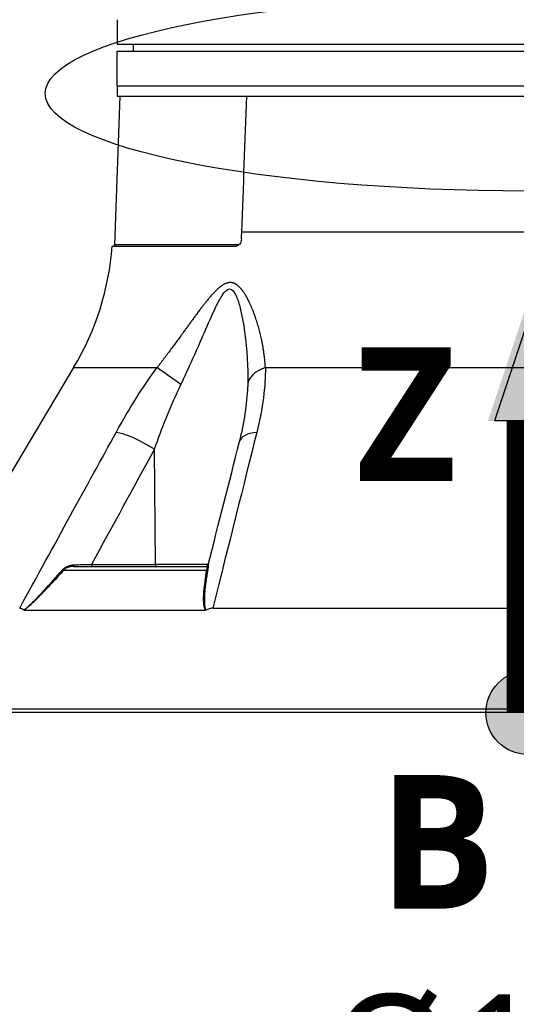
# Model space of a CAD drawing. Header units: millimetres. Extents: x 0 to 4378, y 0 to 2397.
# Tile 186 of 256: x 1539 to 1611, y 458 to 599. Entities that reach past the tile are written whole.
import ezdxf

# ---------------------------------------------------------------- set-up
doc = ezdxf.new("R2010")
doc.units = ezdxf.units.MM
doc.header["$LTSCALE"] = 0.2
for name, color, linetype in [('07_Special Line2', 76, 'Continuous'), ('12_Before Rev.Num.', 5, 'Continuous'), ('13_After Rev.Num.', 6, 'Continuous')]:
    doc.layers.add(name, color=color, linetype=linetype)
doc.layers.add('14_Mark', color=7, linetype='Continuous', true_color=0xe03c31)
doc.styles.add('Rainbow-4.0 Style', font='malgunsl.ttf')
doc.styles.add('Rainbow-5.0 Style', font='malgunsl.ttf')
doc.dimstyles.new('Rainbow-4.0 Style', dxfattribs={"dimtxt": 3.5, "dimasz": 2.5, "dimexe": 1, "dimexo": 1, "dimgap": 1, "dimtad": 1, "dimdsep": 46, "dimtxsty": 'Rainbow-4.0 Style', "dimcen": 0, "dimclrd": 251, "dimclre": 251, "dimclrt": 7, "dimazin": 3, "dimtp": 0.1, "dimtm": 0.1000000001, "dimtfac": 0.61, "dimtmove": 0, "dimatfit": 3, "dimfxl": 1, "dimlwd": -1, "dimlwe": -1, "dimarcsym": 1})

# ---------------------------------------------------------------- blocks, each defined once
blk = doc.blocks.new('*D122')
at = {"color": 251, "linetype": 'ByBlock', "transparency": 16777216}
for p, q in [((1525.730844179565, 495.4145665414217), (1525.730844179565, 430.9026825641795)), ((1698.573711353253, 495.4145665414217), (1698.573711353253, 430.9026825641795)), ((1538.230844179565, 435.9026825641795), (1686.073711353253, 435.9026825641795))]:
    blk.add_line(p, q, dxfattribs=at)
at = {"color": 251, "transparency": 16777216}
for points in [[(1538.230844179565, 437.9860158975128), (1538.230844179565, 433.8193492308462), (1525.730844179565, 435.9026825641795)], [(1686.073711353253, 437.9860158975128), (1686.073711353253, 433.8193492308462), (1698.573711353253, 435.9026825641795)]]:
    blk.add_solid(points, dxfattribs=at)
at = {"layer": 'Defpoints', "color": 0, "transparency": 16777216}
for p in [(1525.730844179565, 500.4145665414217), (1698.573711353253, 500.4145665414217), (1698.573711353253, 435.9026825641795)]:
    blk.add_point(p, dxfattribs=at)
at = {"color": 7, "transparency": 16777216, "insert": (1612.152277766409, 450.3307926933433), "char_height": 17.5, "attachment_point": 5, "style": 'Rainbow-4.0 Style'}
blk.add_mtext('%%c173', dxfattribs=at)
blk = doc.blocks.new('Blk$L1P0-3O23B')
for p, q in [((63.34752289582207, 5.697373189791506), (63.34752289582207, -1.67419825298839)), ((63.34752289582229, 5.697373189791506), (70.71909433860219, 5.697373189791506))]:
    blk.add_line(p, q)
blk.add_ellipse((0, 0), major_axis=(69.3453921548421, 0), ratio=0.2019539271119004)
blk = doc.blocks.new('A$Cc30e0e7f')
at = {"layer": '07_Special Line2'}
blk.add_hatch(color=256, dxfattribs=at).paths.add_polyline_path([(49.15599999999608, -1.818989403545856e-12), (34.89999999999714, 4.751999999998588), (34.89999999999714, -4.752000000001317)])
at = {"layer": '12_Before Rev.Num.'}
blk.add_hatch(color=256, dxfattribs=at).paths.add_polyline_path([(0, 49.15599999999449), (-4.751999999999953, 34.89999999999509), (4.751999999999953, 34.89999999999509)])
at = {"layer": '14_Mark'}
h = blk.add_hatch(color=256, dxfattribs=at)
h.dxf.hatch_style = 1
h.paths.add_polyline_path([(5.000000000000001, -5.551115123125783e-17, 1), (-5, 0, 1)])
at = {"layer": '07_Special Line2'}
for p, q in [((34.90000000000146, -3.960000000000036), (34.90000000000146, 3.960000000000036)), ((46.78000000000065, 0), (34.90000000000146, 3.960000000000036)), ((34.90000000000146, -3.960000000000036), (46.78000000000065, 0))]:
    blk.add_line(p, q, dxfattribs=at)
at = {"layer": '07_Special Line2', "const_width": 5}
blk.add_lwpolyline([(34.90000000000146, 0), (0, 0)], dxfattribs=at)
at = {"layer": '12_Before Rev.Num.'}
for p, q in [((0, 46.78000000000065), (-3.960000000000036, 34.90000000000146)), ((3.960000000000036, 34.90000000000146), (0, 46.78000000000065)), ((3.960000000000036, 34.90000000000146), (-3.960000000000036, 34.90000000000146))]:
    blk.add_line(p, q, dxfattribs=at)
at = {"layer": '12_Before Rev.Num.', "const_width": 5}
blk.add_lwpolyline([(0, 34.90000000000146), (0, 0)], dxfattribs=at)
at = {"layer": '14_Mark'}
blk.add_circle((0, 0), 5, dxfattribs=at)
at = {"layer": '07_Special Line2', "insert": (34.52853906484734, -17.3082838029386), "char_height": 16, "attachment_point": 4, "style": 'Rainbow-5.0 Style'}
blk.add_mtext('{\\fMalgun Gothic Semilight|b1|i0|c129|p50;Y}', dxfattribs=at)
at = {"layer": '12_Before Rev.Num.', "insert": (-20.58703039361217, 35.72515308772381), "char_height": 16, "attachment_point": 4, "style": 'Rainbow-5.0 Style'}
blk.add_mtext('{\\fMalgun Gothic Semilight|b1|i0|c129|p50;Z}', dxfattribs=at)
at = {"layer": '14_Mark', "insert": (-17.83934256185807, -15.45933747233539), "char_height": 16, "attachment_point": 4, "style": 'Rainbow-5.0 Style'}
blk.add_mtext('{\\fMalgun Gothic Semilight|b1|i0|c129|p50;B}', dxfattribs=at)
blk = doc.blocks.new('A$C1d36c2ae')
for p, q in [((-58.99788131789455, 99.00000000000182), (-58.99788131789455, 96.00000000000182)), ((-59, 95.00000000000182), (59, 95.00000000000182)), ((-59, 90.00000000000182), (-59, 95.00000000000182)), ((-58.99788131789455, 96.00000000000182), (58.99788131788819, 96.00000000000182)), ((-56.69526961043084, 96.00000000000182), (-56.71272467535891, 95.00000000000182)), ((-59, 90.00000000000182), (59, 90.00000000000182)), ((-59, 90.00000000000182), (-59, 88.50000000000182)), ((-59, 90.00000000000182), (59, 90.00000000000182)), ((-58.62222269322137, 88.50000000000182), (-59.36627882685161, 67.19302010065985)), ((-59, 88.50000000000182), (-40.36738951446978, 88.50000000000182)), ((-40.36738951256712, 88.50000000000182), (59.0916507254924, 88.50000000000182)), ((49.32365697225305, 69.01392758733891), (-41.08654323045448, 69.01392758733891)), ((-59.70549839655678, 67.00000000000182), (-41.89512942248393, 67.00000000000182)), ((-41.65980048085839, 67.19302010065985), (-59.36627882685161, 67.19302010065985)), ((-65.25560367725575, 49.53608112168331), (-85.9066057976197, 14.99258666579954)), ((-65.25560367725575, 49.53608112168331), (-53.26389373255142, 49.53608112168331)), ((-37.69948853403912, 49.53608112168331), (37.6994885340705, 49.53608112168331)), ((-58.52970070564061, 40.1226133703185), (-58.52964765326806, 40.12271548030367)), ((-53.48535664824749, 21.29312819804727), (-53.65089358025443, 37.81226609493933)), ((-62.6862678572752, 21.29214691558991), (-53.48536429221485, 21.29410963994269)), ((-45.90464387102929, 21.29214691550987), (-53.48534690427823, 21.29214691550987)), ((-66.68335319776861, 20.46418141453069), (-46.11543369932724, 20.46418141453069)), ((-65.21265226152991, 21.00000000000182), (-46.21265962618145, 21.00000000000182)), ((-71.22787999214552, 15.68254883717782), (-71.22769782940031, 15.68289944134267)), ((-72.35160561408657, 14.69478612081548), (-46.33548263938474, 14.69478612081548)), ((-45.26289462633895, 14.99258666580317), (45.26289462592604, 14.9925866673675)), ((86.41270871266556, 0.4996954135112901), (-86.41270871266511, 0.4996954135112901)), ((85.93015846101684, 1.818989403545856e-12), (-85.93015846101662, -1.818989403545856e-12))]:
    blk.add_line(p, q)
for centre, radius, start, end in [((-99.58820448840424, 70.06100551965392), 40.00000000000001, 329.1279166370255, 355.6111418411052), ((-59.5661569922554, 67.20000000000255), 0.2000000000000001, 269.9999999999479, 357.9999999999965), ((-52.23737825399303, 55.72122140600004), 5.000000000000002, 18.74316511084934, 18.76762133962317)]:
    blk.add_arc(centre, radius, start, end)
for centre, major_axis, ratio, start_param, end_param in [((-68.3671038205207, 70.0509255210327), (1.432827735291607, 40.01783420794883), 0.6817646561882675, 4.684882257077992, 4.710885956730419), ((-41.800063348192, 67.20000000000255), (-6.671231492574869e-15, -0.2), 0.7017418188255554, 0.5217441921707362, 1.53588974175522), ((-45.36529501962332, 55.72122140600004), (-7.298849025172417e-14, 5.000000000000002), 0.8684450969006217, 6.138405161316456, 6.138502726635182), ((-49.76096085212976, 46.97046557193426), (-4.053536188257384, 2.92725884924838), 0.01176237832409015, 4.740823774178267, 5.764313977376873), ((-35.22015836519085, 46.97046557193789), (-4.999473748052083, 0.07254131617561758), 0.585411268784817, 5.239754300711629, 6.26324450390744), ((-55.56365480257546, 37.68138112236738), (-4.385304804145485, 2.401897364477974), 0.2184332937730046, 4.383547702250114, 5.77849216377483), ((-36.56814741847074, 37.68138112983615), (-4.844711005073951, 1.236440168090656), 0.4687791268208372, 5.336155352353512, 6.283200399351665), ((-36.56814741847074, 37.68138112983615), (-4.844711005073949, 1.236440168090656), 0.4687791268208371, 1.509217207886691e-05, 0.0008866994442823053), ((-67.61278340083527, 21.52021608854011), (14.7072059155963, 0.2925131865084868), 0.02351572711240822, 4.87577315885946, 5.053497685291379), ((-65.2126522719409, 21.29999306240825), (-3.072389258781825e-11, -0.2999930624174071), 0.003767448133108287, 4.959708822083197, 6.283176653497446), ((-62.57150254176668, 21.30000000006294), (4.281218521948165e-12, -0.3000000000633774), 0.3826834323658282, 4.73857000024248, 6.283185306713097), ((-53.37058112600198, 21.30000000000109), (3.343069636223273e-16, -0.3), 0.382683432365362, 4.73529684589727, 6.283185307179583), ((-46.21265962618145, 21.30000000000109), (-0.07344946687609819, -0.2908695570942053), 0.9999937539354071, 0.2473443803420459, 1.570796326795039), ((-66.87237018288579, 20.65701769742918), (-0.2236197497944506, 0.1999855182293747), 0.1344646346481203, 1.94872923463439, 2.686312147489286), ((-46.24614998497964, 20.65701769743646), (0.2951491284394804, -0.05373073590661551), 0.6605644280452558, 5.287347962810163, 6.024930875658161)]:
    blk.add_ellipse(centre, major_axis=major_axis, ratio=ratio, start_param=start_param, end_param=end_param)
for points, knots in [([(-58.99999999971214, 99.49999999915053), (-58.9999998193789, 99.49999947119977), (-58.99991584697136, 99.49031855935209), (-58.99976788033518, 99.47181557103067), (-58.99961975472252, 99.45329270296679), (-58.99940458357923, 99.42539766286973), (-58.99917324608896, 99.39044042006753), (-58.99894190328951, 99.3554823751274), (-58.9986898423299, 99.31249762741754), (-58.99847666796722, 99.26504554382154), (-58.99826349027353, 99.21759271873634), (-58.99808500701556, 99.16436799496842), (-58.99798309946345, 99.10958938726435), (-58.99791660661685, 99.0738473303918), (-58.99788131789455, 99.03681389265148), (-58.99788131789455, 99.00000000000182)], [0.5001154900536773, 0.5001154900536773, 0.5001154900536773, 0.5001154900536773, 0.607467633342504, 0.607467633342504, 0.607467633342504, 0.714935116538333, 0.714935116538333, 0.714935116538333, 0.82240506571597, 0.82240506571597, 0.82240506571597, 0.929876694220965, 0.929876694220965, 0.929876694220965, 1, 1, 1, 1]), ([(-41.13408694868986, 67.97382305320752), (-41.14108397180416, 67.8457028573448), (-41.16627396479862, 67.71937261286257), (-41.25129990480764, 67.48054995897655), (-41.31130787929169, 67.37094407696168), (-41.45029585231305, 67.19650139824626), (-41.52575273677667, 67.12976628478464), (-41.67208069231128, 67.04409183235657), (-41.74017987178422, 67.01882177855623), (-41.83773655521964, 67.00241758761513), (-41.86651419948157, 66.99999988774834), (-41.89512942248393, 67.00000000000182)], [0.03964738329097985, 0.03964738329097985, 0.03964738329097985, 0.03964738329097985, 0.0781729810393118, 0.0781729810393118, 0.1178623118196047, 0.1178623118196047, 0.1537190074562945, 0.1537190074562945, 0.1825701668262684, 0.1825701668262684, 0.1946468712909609, 0.1946468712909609, 0.1946468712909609, 0.1946468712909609]), ([(-49.84178917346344, 47.1013503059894), (-48.6572149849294, 49.57898896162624), (-47.54835883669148, 52.09386931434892), (-45.91695283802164, 55.82628754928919), (-45.38127296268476, 57.06824092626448), (-44.52221485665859, 58.83909390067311), (-44.22443260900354, 59.42105135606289), (-43.57640142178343, 60.41320603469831), (-43.20618609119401, 60.84085682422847), (-42.46854294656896, 60.85548204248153), (-42.16849955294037, 60.43496582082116), (-41.71086886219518, 59.45857231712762), (-41.53420056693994, 58.88973995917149), (-41.06570662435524, 57.11547964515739), (-40.84745103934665, 55.8675522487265), (-40.3277827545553, 52.11809018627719), (-40.17193211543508, 49.58603525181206), (-40.21779140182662, 47.1013503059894)], [0, 0, 0, 0, 0.250000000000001, 0.250000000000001, 0.375000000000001, 0.375000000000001, 0.437500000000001, 0.437500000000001, 0.500000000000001, 0.500000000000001, 0.562500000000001, 0.562500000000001, 0.625, 0.625, 0.750000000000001, 0.750000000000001, 1, 1, 1, 1]), ([(-66.81484775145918, 20.55527606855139), (-66.63378892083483, 20.76284622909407), (-66.35142247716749, 20.94457891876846), (-66.0782324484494, 21.05230878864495), (-65.80504241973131, 21.16003865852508), (-65.51595243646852, 21.21936784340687), (-65.21374811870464, 21.22655100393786)], [0, 0, 0, 0, 0.5, 0.5, 0.5, 1, 1, 1, 1]), ([(-45.92195585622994, 21.22607290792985), (-45.92438150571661, 21.2176151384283), (-45.91611459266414, 21.17332114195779), (-45.91727051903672, 21.05349668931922), (-45.91845029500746, 20.93119996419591), (-45.93094864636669, 20.76373177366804), (-45.96985338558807, 20.55527606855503)], [0.0101076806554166, 0.0101076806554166, 0.0101076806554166, 0.0101076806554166, 0.5, 0.5, 0.5, 1, 1, 1, 1]), ([(-72.40163089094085, 14.71445221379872), (-72.01836204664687, 15.03389732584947), (-71.60293179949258, 15.40661875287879), (-71.16329392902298, 15.83592443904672), (-71.08729400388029, 15.91013824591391), (-71.01682416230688, 15.98002058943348), (-70.94867005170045, 16.04830002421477), (-70.81969812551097, 16.1775091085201), (-70.699041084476, 16.30134020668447), (-70.56551632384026, 16.43965089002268), (-70.36143154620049, 16.65105067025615), (-70.13817698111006, 16.88647978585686), (-69.8943623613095, 17.1445855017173), (-69.77535472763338, 17.27056872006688), (-69.65592218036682, 17.39791812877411), (-69.53599284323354, 17.52655594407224), (-68.6731104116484, 18.45209521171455), (-67.77910578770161, 19.4498236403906), (-66.81484775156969, 20.5552760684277)], [2.455419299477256e-10, 2.455419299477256e-10, 2.455419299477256e-10, 2.455419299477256e-10, 0.250000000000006, 0.250000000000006, 0.250000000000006, 0.2932173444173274, 0.2932173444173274, 0.2932173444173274, 0.375000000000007, 0.375000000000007, 0.375000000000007, 0.500000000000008, 0.500000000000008, 0.500000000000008, 0.5610133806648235, 0.5610133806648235, 0.5610133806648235, 1, 1, 1, 1]), ([(-66.68335319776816, 20.46418141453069), (-67.25591777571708, 19.82353791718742), (-67.80581052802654, 19.21942974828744), (-68.33247828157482, 18.65178307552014), (-68.59581215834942, 18.36795973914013), (-68.85334139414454, 18.09325347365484), (-69.1050165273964, 17.82767519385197), (-69.22345620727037, 17.70269261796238), (-69.34060974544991, 17.57972238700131), (-69.4564437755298, 17.45879453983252), (-69.4636789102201, 17.45124123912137), (-69.47090926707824, 17.44369553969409), (-69.47813482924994, 17.43615748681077), (-69.60104116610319, 17.30793570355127), (-69.7005210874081, 17.20463024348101), (-69.84244160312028, 17.05834657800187), (-70.24842211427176, 16.63988475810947), (-70.59336583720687, 16.29377238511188), (-70.90168544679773, 15.99477392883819), (-71.02448877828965, 15.87568320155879), (-71.14146344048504, 15.76369029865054), (-71.25437717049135, 15.65758140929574), (-71.4525790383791, 15.47132434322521), (-71.60226722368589, 15.33400736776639), (-71.78100459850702, 15.17646201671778), (-71.95974175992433, 15.01891685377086), (-72.14996215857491, 14.85835618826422), (-72.3516062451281, 14.69478796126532)], [0, 0, 0, 0, 0.250000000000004, 0.250000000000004, 0.250000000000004, 0.375000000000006, 0.375000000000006, 0.375000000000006, 0.433825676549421, 0.433825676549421, 0.433825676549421, 0.437500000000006, 0.437500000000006, 0.437500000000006, 0.500000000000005, 0.500000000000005, 0.500000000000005, 0.6787886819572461, 0.6787886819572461, 0.6787886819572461, 0.750000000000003, 0.750000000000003, 0.750000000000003, 0.875000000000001, 0.875000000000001, 0.875000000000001, 0.9999998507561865, 0.9999998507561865, 0.9999998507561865, 0.9999998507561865]), ([(-65.21265228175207, 21.00000000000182), (-65.22473189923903, 21.00000000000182), (-65.47494140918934, 20.99241500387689), (-65.63921300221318, 20.96549974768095), (-65.7213487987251, 20.95204211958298), (-65.7935190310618, 20.936143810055), (-65.8559054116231, 20.92010515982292), (-65.91829179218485, 20.90406650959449), (-65.93967929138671, 20.89842185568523), (-66.01414535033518, 20.87331246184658), (-66.31200958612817, 20.77287488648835), (-66.53498361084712, 20.62295855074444), (-66.68335319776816, 20.46418141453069)], [0, 0, 0, 0, 0.250000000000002, 0.250000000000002, 0.250000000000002, 0.375000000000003, 0.375000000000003, 0.375000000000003, 0.500000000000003, 0.500000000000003, 0.500000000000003, 1, 1, 1, 1]), ([(-46.33548351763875, 14.69478796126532), (-46.39818717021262, 14.86461316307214), (-46.44851298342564, 15.04757667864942), (-46.48647937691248, 15.24372731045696), (-46.50546259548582, 15.34180273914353), (-46.52135777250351, 15.44317851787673), (-46.53415588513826, 15.54783719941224), (-46.54695399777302, 15.65249588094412), (-46.55815844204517, 15.78809136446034), (-46.56314900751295, 15.87163857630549), (-46.56550545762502, 15.91108798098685), (-46.56749180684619, 15.95194654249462), (-46.56916012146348, 15.99418742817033), (-46.57455822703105, 16.13086474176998), (-46.57575348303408, 16.28249907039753), (-46.57320040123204, 16.44884986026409), (-46.56985827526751, 16.66661228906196), (-46.55804344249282, 16.93654668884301), (-46.54250702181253, 17.17831982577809), (-46.53657085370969, 17.2706967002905), (-46.52986018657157, 17.36425685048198), (-46.52244991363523, 17.45893192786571), (-46.45228211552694, 18.35540926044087), (-46.31780640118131, 19.3575972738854), (-46.11543369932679, 20.46418141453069)], [1.437453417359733e-07, 1.437453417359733e-07, 1.437453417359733e-07, 1.437453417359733e-07, 0.125000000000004, 0.125000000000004, 0.125000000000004, 0.187500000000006, 0.187500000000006, 0.187500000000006, 0.250000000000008, 0.250000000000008, 0.250000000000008, 0.2795113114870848, 0.2795113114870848, 0.2795113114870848, 0.375000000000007, 0.375000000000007, 0.375000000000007, 0.500000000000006, 0.500000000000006, 0.500000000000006, 0.5477601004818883, 0.5477601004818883, 0.5477601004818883, 1, 1, 1, 1]), ([(-45.96985338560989, 20.55527606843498), (-46.08765805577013, 19.92406837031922), (-46.18629090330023, 19.32734993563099), (-46.26268082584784, 18.76592820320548), (-46.30087578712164, 18.48521733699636), (-46.33356372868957, 18.21335015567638), (-46.36072793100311, 17.95041353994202), (-46.37469360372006, 17.81523244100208), (-46.38832177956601, 17.67101114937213), (-46.40049637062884, 17.52790569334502), (-46.41200220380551, 17.39266110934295), (-46.42219660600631, 17.25830200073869), (-46.43063434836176, 17.1334587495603), (-46.45903700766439, 16.71321833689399), (-46.47170293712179, 16.38398541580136), (-46.46364276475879, 16.04769096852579), (-46.46184665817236, 15.97275204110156), (-46.45913408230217, 15.89734368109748), (-46.45494239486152, 15.82054907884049), (-46.43194045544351, 15.39913769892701), (-46.36621040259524, 15.03153837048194), (-46.25602205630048, 14.71446385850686)], [0, 0, 0, 0, 0.249999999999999, 0.249999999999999, 0.249999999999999, 0.374999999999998, 0.374999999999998, 0.374999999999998, 0.4392650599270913, 0.4392650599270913, 0.4392650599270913, 0.499999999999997, 0.499999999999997, 0.499999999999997, 0.7044425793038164, 0.7044425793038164, 0.7044425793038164, 0.749999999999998, 0.749999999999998, 0.749999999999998, 0.9999969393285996, 0.9999969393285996, 0.9999969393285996, 0.9999969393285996]), ([(-72.40163089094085, 14.71445221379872), (-72.49682518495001, 14.80262277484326), (-72.59626724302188, 14.87243925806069), (-72.80281375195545, 14.96783758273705), (-72.90850635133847, 14.9925869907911), (-73.0151716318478, 14.99258697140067)], [-0.1212578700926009, -0.1212578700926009, -0.1212578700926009, -0.1212578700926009, -0.06073354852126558, -0.06073354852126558, -1.218595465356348e-08, -1.218595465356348e-08, -1.218595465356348e-08, -1.218595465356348e-08]), ([(-72.35160552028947, 14.69478929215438), (-72.36070588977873, 14.69479823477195), (-72.36980315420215, 14.69628820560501), (-72.38662080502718, 14.70289961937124), (-72.39438149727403, 14.70768959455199), (-72.40163089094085, 14.71445221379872)], [-0.009677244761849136, -0.009677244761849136, -0.009677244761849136, -0.009677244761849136, -0.004619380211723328, -0.004619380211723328, -3.186487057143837e-06, -3.186487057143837e-06, -3.186487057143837e-06, -3.186487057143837e-06]), ([(-46.25601800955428, 14.71445221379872), (-46.26778532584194, 14.70769032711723), (-46.28023560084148, 14.70290065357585), (-46.30695818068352, 14.69628849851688), (-46.32127062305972, 14.69479823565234), (-46.33548258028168, 14.69478929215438)], [-0.009683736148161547, -0.009683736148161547, -0.009683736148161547, -0.009683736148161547, -0.005063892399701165, -0.005063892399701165, -9.827163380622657e-07, -9.827163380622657e-07, -9.827163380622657e-07, -9.827163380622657e-07]), ([(-45.26289462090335, 14.99258697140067), (-45.43456228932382, 14.99258699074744), (-45.60494176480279, 14.96795179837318), (-45.9392831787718, 14.8727616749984), (-46.10092094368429, 14.80282850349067), (-46.25601800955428, 14.71445221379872)], [-0.1213984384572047, -0.1213984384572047, -0.1213984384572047, -0.1213984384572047, -0.06074723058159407, -0.06074723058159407, -2.43663605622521e-05, -2.43663605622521e-05, -2.43663605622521e-05, -2.43663605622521e-05])]:
    blk.add_open_spline(points, degree=3, knots=knots)
for points in [[(-41.08654323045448, 69.01392758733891), (-40.84731544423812, 75.50930372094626), (-40.60760175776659, 82.00466143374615), (-40.36738951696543, 88.50000000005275)], [(-41.65980048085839, 67.19302010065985), (-41.55314650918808, 67.19302010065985), (-41.44918798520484, 67.2398662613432), (-41.35894528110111, 67.31923172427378)], [(-59.14852171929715, 40.2469970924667), (-57.22733233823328, 43.73478278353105), (-55.26185430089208, 46.83114412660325), (-53.26389373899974, 49.53608112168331)], [(-37.69948852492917, 49.53608112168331), (-37.67573478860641, 46.83114359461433), (-38.05385280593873, 43.73478225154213), (-38.92745938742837, 40.2469970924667)], [(-53.65089358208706, 37.81226628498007), (-52.52437389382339, 40.97693428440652), (-51.27860390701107, 44.09612891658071), (-49.84178918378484, 47.10135031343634)], [(-41.41286740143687, 38.91778708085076), (-40.72338110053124, 41.61974756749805), (-40.28876316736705, 44.30754538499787), (-40.22529924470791, 46.76264437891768)], [(-40.22515226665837, 46.76834379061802), (-40.22520114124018, 46.76644403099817), (-40.2252501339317, 46.76454422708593), (-40.22529924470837, 46.76264437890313)], [(-40.21779140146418, 47.10135031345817), (-40.21983730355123, 46.99050205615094), (-40.22229261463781, 46.8794987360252), (-40.22515226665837, 46.76834379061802)], [(-73.01517158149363, 14.99258678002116), (-67.93087218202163, 24.2762169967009), (-63.30877080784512, 32.69435376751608), (-59.14852171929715, 40.2469970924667)], [(-38.92745938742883, 40.2469970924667), (-40.81921554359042, 32.69435376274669), (-42.93095462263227, 24.27621699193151), (-45.26289459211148, 14.99258678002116)], [(-45.92149424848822, 21.22595587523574), (-44.41988978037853, 27.12452632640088), (-42.91719733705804, 33.02139038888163), (-41.41288729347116, 38.91568393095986)], [(-53.65089358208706, 37.81226628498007), (-56.66592128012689, 32.30761972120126), (-59.67729464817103, 26.80063975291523), (-62.68626823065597, 21.29214691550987)], [(-46.21265962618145, 21.00000000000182), (-46.1685263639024, 21.00000000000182), (-46.06838146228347, 20.84363022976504), (-46.11543369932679, 20.46418141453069)]]:
    blk.add_open_spline(points, degree=3)
blk.add_rational_spline([(-37.6994885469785, 49.53608111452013), (-37.81678528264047, 51.74708448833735), (-38.24050421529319, 53.99540544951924), (-39.30133255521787, 57.32826061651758), (-39.7216613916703, 58.43752941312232), (-40.56732867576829, 60.0146496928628), (-40.87983973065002, 60.52027845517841), (-41.66494671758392, 61.38818379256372), (-42.1689538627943, 61.76197598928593), (-43.36641333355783, 61.74897579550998), (-43.95081858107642, 61.36884176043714), (-44.9611863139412, 60.48692648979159), (-45.41885419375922, 59.96963097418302), (-46.72932956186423, 58.39553944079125), (-47.53268402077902, 57.29158088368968), (-49.95521487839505, 53.97387578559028), (-51.56636144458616, 51.74075917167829), (-53.26389372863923, 49.53608111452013)], [0.999999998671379, 0.999999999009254, 0.999999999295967, 0.999999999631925, 0.999999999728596, 0.999999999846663, 0.999999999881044, 0.999999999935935, 0.999999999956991, 0.999999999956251, 0.999999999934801, 0.99999999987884, 0.999999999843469, 0.999999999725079, 0.999999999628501, 0.999999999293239, 0.999999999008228, 0.999999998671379], degree=3, knots=[0, 0, 0, 0, 0.25, 0.25, 0.375, 0.375, 0.4375, 0.4375, 0.5, 0.5, 0.5625, 0.5625, 0.625, 0.625, 0.75, 0.75, 1, 1, 1, 1])

msp = doc.modelspace()

# ---------------------------------------------------------------- block references
msp.add_blockref('A$C1d36c2ae', (1612.143552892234, 499.9148711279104))
at = {"xscale": 1.2, "yscale": 1.2, "zscale": 1.2}
msp.add_blockref('A$Cc30e0e7f', (1612.143552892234, 499.9148711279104), dxfattribs=at)
at = {"layer": '13_After Rev.Num.'}
msp.add_blockref('Blk$L1P0-3O23B', (1612.143552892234, 588.8185586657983), dxfattribs=at)

# ---------------------------------------------------------------- dimensions: what is measured, and where the dimension line sits
dim = msp.add_linear_dim(base=(1698.573711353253, 435.9026825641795), p1=(1525.730844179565, 500.4145665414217), p2=(1698.573711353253, 500.4145665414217), text='%%c173', dimstyle='Rainbow-4.0 Style', override={"dimscale": 5})
dim.commit()
dim.dimension.update_dxf_attribs({"geometry": '*D122', "text_midpoint": (1612.152277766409, 450.3307926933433)})

doc.saveas('drawing.dxf')
